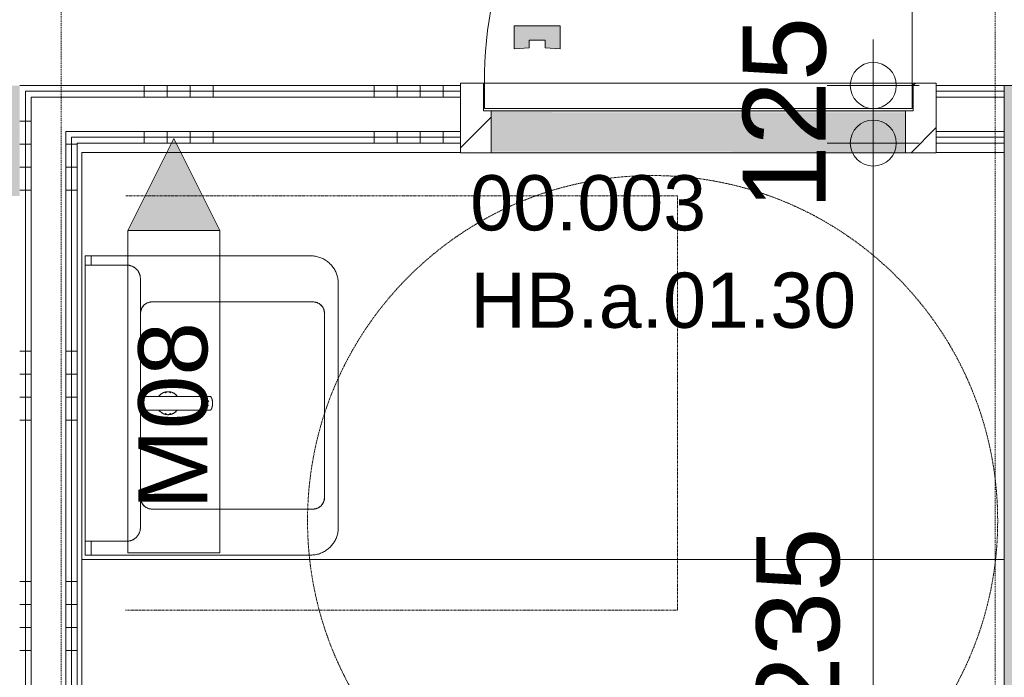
# Model space of a CAD drawing. Header units: millimetres. Extents: x 522 to 75900, y -25803 to 58941.
# Tile 10 of 134: x 12385 to 14525, y 24359 to 25788. Entities that reach past the tile are written whole.
import ezdxf

# ---------------------------------------------------------------- set-up
doc = ezdxf.new("R2010")
doc.units = ezdxf.units.MM
for name, pattern in [('Dash', [6.35, 3.175, -3.175]), ('Dot', [4.7625, 0, -4.7625]), ('Overhead', [3.96875, 2.38125, -1.5875]), ('Streep 1_1', [2, 1, -1])]:
    doc.linetypes.add(name, pattern=pattern)
for name, color, linetype, lineweight in [('00_Algemeen', 7, 'Dot', 9), ('00_Algemeen-100', 7, 'Continuous', 9), ('22_Metselwerk', 7, 'Continuous', 9), ('30_Kozijnen-ramen-deuren', 7, 'Continuous', 9), ('32_Trappen en balustraden', 7, 'Continuous', 9), ('42_Dekvloeren en vloersystemen', 7, 'Continuous', 9), ('42_Dekvloeren en vloersystemen_HATCH', 7, 'Continuous', 9)]:
    doc.layers.add(name, color=color, linetype=linetype, lineweight=lineweight)
doc.layers.add('51_Binnenriolering', color=7, linetype='Continuous', lineweight=18, true_color=0x7f7f7f)
doc.styles.add('Arial', font='arial.ttf', dxfattribs={"height": 180})
doc.styles.add('Arial_3', font='arial.ttf', dxfattribs={"height": 150})
doc.styles.add('Arial_4', font='arial.ttf', dxfattribs={"height": 120})
doc.dimstyles.new('1_8mm_continuous_mm_zwart', dxfattribs={"dimscale": 304.8, "dimtxt": 183.646692, "dimasz": 0.328084, "dimexe": 0.328084, "dimexo": 0.0625, "dimgap": 0.164042, "dimtad": 1, "dimdec": 0, "dimzin": 0, "dimdsep": 46, "dimtxsty": 'Arial', "dimblk1": 'DOTBLANK', "dimblk2": 'DOTBLANK', "dimsah": 1, "dimcen": 0.09, "dimdle": 0.328084, "dimazin": 0, "dimtfac": 1, "dimtdec": 4, "dimtix": 1, "dimtmove": 0, "dimatfit": 3, "dimfxl": 0.328084, "dimfxlon": 1, "dimtvp": 1, "dimtolj": 1, "dimtzin": 0, "dimarcsym": 2})
doc.dimstyles.new('1_8mm_continuous_mm_zwart_1', dxfattribs={"dimscale": 304.8, "dimtxt": 183.646692, "dimasz": 0.328084, "dimexe": 0.328084, "dimexo": 0.0625, "dimgap": 0.164042, "dimtad": 1, "dimdec": 0, "dimzin": 0, "dimdsep": 46, "dimtxsty": 'Arial', "dimblk1": 'DOTBLANK', "dimblk2": 'DOTBLANK', "dimsah": 1, "dimcen": 0.09, "dimdle": 0.328084, "dimazin": 0, "dimtfac": 1, "dimtdec": 4, "dimtix": 1, "dimtmove": 2, "dimatfit": 3, "dimfxl": 0.328084, "dimfxlon": 1, "dimtvp": 1, "dimtolj": 1, "dimtzin": 0, "dimarcsym": 2})
pattern_1 = [(90, (13655, 25519.83), (-500, -5e-12), []), (90, (13705, 25519.83), (-500, -5e-12), []), (90, (13755, 25519.83), (-500, -5e-12), []), (90, (13805, 25519.83), (-500, -5e-12), [])]
pattern_2 = [(180, (12510, 24417.33), (8e-13, -500), []), (180, (12510, 24467.33), (8e-13, -500), []), (180, (12510, 24517.33), (8e-13, -500), []), (180, (12510, 24567.33), (8e-13, -500), [])]

# ---------------------------------------------------------------- blocks, each defined once
blk = doc.blocks.new('FRA_R12_AWT_CON_Betonwerk_R20_rvt-1-100 - Plattegrond - Begane grond')
at = {"layer": '22_Metselwerk', "true_color": 0xc0c0c0}
blk.add_hatch(color=9, dxfattribs=at).paths.add_polyline_path([(14585.4, 22444.8), (14775, 22444.8), (14775, 25645), (14525, 25645), (14525, 22444.8)], flags=0)
at = {"layer": '42_Dekvloeren en vloersystemen_HATCH', "lineweight": 5, "true_color": 0xf5f5f5}
h = blk.add_hatch(color=7, dxfattribs=at)
h.paths.add_polyline_path([(10125, 20675), (10155, 20675), (10155, 20925), (10125, 20924.8), (10125, 20800)], flags=0)
h.paths.add_polyline_path([(18647.1, 22694.8), (18837.5, 22694.8), (18837.5, 23784.8), (18275, 23784.8), (18275, 22694.8)], flags=0)
h.paths.add_polyline_path([(19053.3, 22694.8), (19055, 22694.8), (19055, 23784.8), (18982.5, 23784.8), (18982.5, 22694.8)], flags=0)
h.paths.add_polyline_path([(10145, 25404.8), (10145, 25634.8), (12365, 25634.8), (12365, 25404.8), (12385, 25404.8), (12385, 25644.8), (10125, 25644.8), (10125, 25404.8)], flags=0)
h.paths.add_polyline_path([(9875, 27810), (9875, 27850), (9855, 27850), (9855, 27810)], flags=0)
h.paths.add_polyline_path([(10915, 27815), (10925, 27815), (10925, 28035), (10928, 28035), (10928, 28065), (10915, 28065)], flags=0)
h.paths.add_polyline_path([(17881, 27815), (17891, 27815), (17891, 28065), (17878, 28065), (17878, 28035), (17881, 28035), (17881, 28009.5)], flags=0)
h.paths.add_polyline_path([(16841, 27815), (16841, 28035), (16844, 28035), (16844, 28065), (16831, 28065), (16831, 27815)], flags=0)
h.paths.add_polyline_path([(11965, 27815), (11975, 27815), (11975, 28065), (11962, 28065), (11962, 28035), (11965, 28035)], flags=0)
h.paths.add_polyline_path([(10125, 27815), (10155, 27815), (10155, 28065), (10125, 28065)], flags=0)
h.paths.add_polyline_path([(11912, 28035), (11912, 28065), (11910, 28065), (11910, 28035)], flags=0)
h.paths.add_polyline_path([(17828, 28035), (17828, 28065), (17826, 28065), (17826, 28035)], flags=0)
h.paths.add_polyline_path([(16894, 28035), (16896, 28035), (16896, 28065), (16894, 28065)], flags=0)
h.paths.add_polyline_path([(10980, 28035), (10980, 28065), (10978, 28065), (10978, 28035)], flags=0)
h.paths.add_polyline_path([(19138, 28065), (19145, 28065), (19145, 28433), (19138, 28433), (19138, 28500), (19217, 28500), (19217, 28483), (19257.5, 28483), (19257.5, 28485), (19222, 28485), (19222, 29415), (19257.5, 29415), (19257.5, 29417), (19217, 29417), (19217, 29400), (19138, 29400), (19138, 29467), (19145, 29467), (19145, 29775), (18275, 29775), (18275, 28065), (18813.3, 28065)], flags=0)
at = {"layer": '22_Metselwerk', "lineweight": 13}
for p, q in [((14775, 25645), (14525, 25645)), ((14525, 25645), (14525, 22444.8))]:
    blk.add_line(p, q, dxfattribs=at)
blk = doc.blocks.new('NLRS_74_PF_UN_Opstelling Wastafels - W2-5561136-100 - Plattegrond - Begane grond')
at = {"layer": '00_Algemeen', "color": 8, "linetype": 'Continuous', "lineweight": 18, "true_color": 0x7f7f7f}
for p, q in [((-15.2, -119.3), (-15.2, -269.7)), ((14.8, -269.7), (14.8, -119.3)), ((-15.2, -269.7), (-15.2, -270.8)), ((14.8, -270.8), (14.8, -269.7))]:
    blk.add_line(p, q, dxfattribs=at)
at = {"layer": '00_Algemeen', "color": 8, "linetype": 'Continuous', "lineweight": 18, "true_color": 0x7f7f7f, "flags": 128}
blk.add_lwpolyline([(14.8, -270.8), (14.7, -271.1), (14.7, -271.4), (14.6, -271.7), (14.5, -271.9), (14.3, -272.2), (14.2, -272.5), (14, -272.7), (13.8, -273), (13.5, -273.2), (13.3, -273.4), (13, -273.6), (12.7, -273.8), (12.4, -274), (12.1, -274.2), (11.8, -274.4), (11.4, -274.5), (11, -274.7), (10.7, -274.8), (10.2, -275), (9.8, -275.1), (9.4, -275.3), (9, -275.4), (8.5, -275.5), (8, -275.6), (7.5, -275.8), (7, -275.9), (6.5, -276), (6, -276), (5.5, -276.1), (5, -276.2), (4.4, -276.3), (3.9, -276.3), (3.3, -276.4), (2.8, -276.4), (2.2, -276.5), (1.6, -276.5), (1.1, -276.5), (0.5, -276.5), (-0.1, -276.5), (-0.7, -276.5), (-1.2, -276.5), (-1.8, -276.5), (-2.4, -276.5), (-2.9, -276.5), (-3.5, -276.4), (-4.1, -276.4), (-4.6, -276.3), (-5.1, -276.2), (-5.7, -276.2), (-6.2, -276.1), (-6.7, -276), (-7.2, -275.9), (-7.7, -275.8), (-8.2, -275.7), (-8.7, -275.6), (-9.2, -275.5), (-9.6, -275.3), (-10.1, -275.2), (-10.5, -275.1), (-10.9, -274.9), (-11.3, -274.8), (-11.7, -274.6), (-12, -274.4), (-12.4, -274.3), (-12.7, -274.1), (-13, -273.9), (-13.3, -273.7), (-13.6, -273.5), (-13.9, -273.3), (-14.1, -273.1), (-14.3, -272.8), (-14.5, -272.6), (-14.7, -272.4), (-14.9, -272.1), (-15, -271.8), (-15.1, -271.5), (-15.2, -271.2), (-15.2, -270.9), (-15.2, -270.8)], dxfattribs=at)
at = {"layer": '51_Binnenriolering'}
blk.add_ellipse((-0.2, -259.6), major_axis=(9.9, 0), ratio=0.939693, start_param=5.075911, end_param=5.487248, dxfattribs=at)
blk.add_open_spline([(-6.5, -266.3), (-6.3, -266.5), (-6, -266.7), (-5.6, -267.1), (-5.2, -267.3), (-5, -267.5), (-4.9, -267.5)], degree=3, knots=[0.5714286, 0.5714286, 0.5714286, 0.5714286, 0.6071429, 0.6428571, 0.6785714, 0.6937462, 0.6937462, 0.6937462, 0.6937462], dxfattribs=at)
blk.add_open_spline([(6.2, -266.2), (5.6, -266.7), (5, -267.2), (4.3, -267.6)], degree=3, dxfattribs=at)
blk = doc.blocks.new('NLRS_74_PF_UN_wastafel_300 Comfort_Geberit - wastafel_650x550mm_300 Comfort-5560558-100 - Plattegrond - Begane grond')
at = {"layer": '51_Binnenriolering'}
for p, q in [((-330, 0), (-330, -13)), ((-327.6, 0), (-330, 0)), ((-324.6, 0), (-327.6, 0)), ((-323.6, 0), (-324.6, 0)), ((-322.3, 0), (-323.6, 0)), ((-317.6, 0), (-322.3, 0)), ((-299.7, 0), (-317.6, 0)), ((310.7, 0), (308.1, 0)), ((313.1, 0), (310.7, 0)), ((315.1, 0), (313.1, 0)), ((317.6, 0), (315.1, 0)), ((320, 0), (317.6, 0)), ((-330, -13), (-330, -490)), ((-327.6, -13), (-330, -13)), ((-324.6, -13), (-327.6, -13)), ((-323.6, -13), (-324.6, -13)), ((-322.3, -13), (-323.6, -13)), ((-317.6, -13), (-322.3, -13)), ((-299.5, -13), (-317.6, -13)), ((308.1, 0), (299.7, 0)), ((308.1, -13), (299.7, -13)), ((310.7, -13), (308.1, -13)), ((313.1, -13), (310.7, -13)), ((315.1, -13), (313.1, -13)), ((317.6, -13), (315.1, -13)), ((320, -13), (317.6, -13)), ((320, -13), (320, 0)), ((320, -490), (320, -13)), ((-221.5, -125.1), (-221.5, -126.4)), ((211.5, -126.4), (211.5, -125.1)), ((-230, -495), (-230, -145)), ((220, -145), (220, -495)), ((195, -520), (-205, -520)), ((-270, -550), (260, -550))]:
    blk.add_line(p, q, dxfattribs=at)
at = {"layer": '51_Binnenriolering', "flags": 128}
for points in [[(-230, -145), (-230, -144), (-229.9, -143), (-229.8, -142), (-229.7, -141), (-229.5, -140), (-229.3, -139.1), (-229, -138.1), (-228.7, -137.1), (-228.4, -136.2), (-228, -135.3), (-227.6, -134.4), (-227.2, -133.5), (-226.7, -132.6), (-226.2, -131.7), (-225.6, -130.9), (-225.1, -130.1), (-224.4, -129.3), (-223.8, -128.5), (-223.1, -127.8), (-222.4, -127.1), (-221.7, -126.4), (-220.9, -125.7), (-220.1, -125.1), (-219.3, -124.5), (-218.5, -124), (-217.7, -123.4), (-216.8, -123), (-215.9, -122.5), (-215, -122.1), (-214.1, -121.7), (-213.1, -121.4), (-212.2, -121), (-211.2, -120.8), (-210.2, -120.6), (-209.2, -120.4), (-208.3, -120.2), (-207.3, -120.1), (-206.3, -120), (-205.3, -120), (-205, -120)], [(195, -120), (196, -120), (197, -120.1), (198, -120.2), (199, -120.3), (200, -120.5), (200.9, -120.7), (201.9, -121), (202.9, -121.3), (203.8, -121.6), (204.7, -122), (205.6, -122.4), (206.5, -122.8), (207.4, -123.3), (208.3, -123.8), (209.1, -124.4), (209.9, -124.9), (210.7, -125.6), (211.5, -126.2), (212.2, -126.9), (212.9, -127.6), (213.6, -128.3), (214.3, -129.1), (214.9, -129.9), (215.5, -130.7), (216, -131.5), (216.6, -132.3), (217, -133.2), (217.5, -134.1), (217.9, -135), (218.3, -135.9), (218.6, -136.9), (219, -137.8), (219.2, -138.8), (219.4, -139.8), (219.6, -140.8), (219.8, -141.7), (219.9, -142.7), (220, -143.7), (220, -144.7), (220, -145)], [(-15.5, -160.4), (-16.3, -161), (-17, -161.7), (-17.7, -162.4), (-18.4, -163.1), (-19.1, -163.9), (-19.7, -164.6), (-20.3, -165.4), (-20.9, -166.3), (-21.4, -167.1), (-21.9, -168), (-22.4, -168.9), (-22.8, -169.8), (-23.2, -170.7), (-23.6, -171.6), (-23.9, -172.6), (-24.1, -173.5), (-24.4, -174.5), (-24.6, -175.5), (-24.7, -176.5), (-24.9, -177.5), (-25, -178.5), (-25, -179.5), (-25, -180)], [(25, -180), (25, -179), (24.9, -178), (24.8, -177), (24.7, -176), (24.5, -175), (24.3, -174.1), (24, -173.1), (23.7, -172.1), (23.4, -171.2), (23, -170.3), (22.6, -169.4), (22.2, -168.5), (21.7, -167.6), (21.2, -166.7), (20.6, -165.9), (20.1, -165.1), (19.4, -164.3), (18.8, -163.5), (18.1, -162.8), (17.4, -162.1), (16.7, -161.4), (15.9, -160.7), (15.1, -160.1), (14.3, -159.5)], [(-25, -180), (-25, -181), (-24.9, -182), (-24.8, -183), (-24.7, -184), (-24.5, -185), (-24.3, -185.9), (-24, -186.9), (-23.7, -187.9), (-23.4, -188.8), (-23, -189.7), (-22.6, -190.6), (-22.2, -191.5), (-21.7, -192.4), (-21.2, -193.3), (-20.6, -194.1), (-20.1, -194.9), (-19.4, -195.7), (-18.8, -196.5), (-18.1, -197.2), (-17.4, -197.9), (-16.7, -198.6), (-15.9, -199.3), (-15.1, -199.9)], [(14.7, -200.2), (15.5, -199.6), (16.3, -199), (17, -198.3), (17.7, -197.6), (18.4, -196.9), (19.1, -196.1), (19.7, -195.4), (20.3, -194.6), (20.9, -193.7), (21.4, -192.9), (21.9, -192), (22.4, -191.1), (22.8, -190.2), (23.2, -189.3), (23.6, -188.4), (23.9, -187.4), (24.1, -186.5), (24.4, -185.5), (24.6, -184.5), (24.7, -183.5), (24.9, -182.5), (25, -181.5), (25, -180.5), (25, -180)], [(-330, -490), (-330, -492.4), (-329.8, -494.8), (-329.6, -497.2), (-329.2, -499.6), (-328.8, -501.9), (-328.3, -504.3), (-327.7, -506.6), (-327, -508.9), (-326.2, -511.1), (-325.3, -513.4), (-324.3, -515.6), (-323.2, -517.7), (-322.1, -519.8), (-320.8, -521.9), (-319.5, -523.9), (-318.1, -525.8), (-316.7, -527.7), (-315.1, -529.6), (-313.5, -531.3), (-311.8, -533), (-310, -534.7), (-308.2, -536.2), (-306.3, -537.7), (-304.4, -539.2), (-302.4, -540.5), (-300.4, -541.7), (-298.3, -542.9), (-296.1, -544), (-294, -545), (-291.7, -545.9), (-289.5, -546.7), (-287.2, -547.5), (-284.9, -548.1), (-282.6, -548.7), (-280.2, -549.1), (-277.8, -549.5), (-275.4, -549.8), (-273, -549.9), (-270.6, -550), (-270, -550)], [(260, -550), (262.4, -550), (264.8, -549.8), (267.2, -549.6), (269.6, -549.2), (271.9, -548.8), (274.3, -548.3), (276.6, -547.7), (278.9, -547), (281.1, -546.2), (283.4, -545.3), (285.6, -544.3), (287.7, -543.2), (289.8, -542.1), (291.9, -540.8), (293.9, -539.5), (295.8, -538.1), (297.7, -536.7), (299.6, -535.1), (301.3, -533.5), (303, -531.8), (304.7, -530), (306.2, -528.2), (307.7, -526.3), (309.2, -524.4), (310.5, -522.4), (311.7, -520.4), (312.9, -518.3), (314, -516.1), (315, -514), (315.9, -511.7), (316.7, -509.5), (317.5, -507.2), (318.1, -504.9), (318.7, -502.6), (319.1, -500.2), (319.5, -497.8), (319.8, -495.4), (319.9, -493), (320, -490.6), (320, -490)], [(-205, -520), (-206, -520), (-207, -519.9), (-208, -519.8), (-209, -519.7), (-210, -519.5), (-210.9, -519.3), (-211.9, -519), (-212.9, -518.7), (-213.8, -518.4), (-214.7, -518), (-215.6, -517.6), (-216.5, -517.2), (-217.4, -516.7), (-218.3, -516.2), (-219.1, -515.6), (-219.9, -515.1), (-220.7, -514.4), (-221.5, -513.8), (-222.2, -513.1), (-222.9, -512.4), (-223.6, -511.7), (-224.3, -510.9), (-224.9, -510.1), (-225.5, -509.3), (-226, -508.5), (-226.6, -507.7), (-227, -506.8), (-227.5, -505.9), (-227.9, -505), (-228.3, -504.1), (-228.6, -503.1), (-229, -502.2), (-229.2, -501.2), (-229.4, -500.2), (-229.6, -499.2), (-229.8, -498.3), (-229.9, -497.3), (-230, -496.3), (-230, -495.3), (-230, -495)], [(220, -495), (220, -496), (219.9, -497), (219.8, -498), (219.7, -499), (219.5, -500), (219.3, -500.9), (219, -501.9), (218.7, -502.9), (218.4, -503.8), (218, -504.7), (217.6, -505.6), (217.2, -506.5), (216.7, -507.4), (216.2, -508.3), (215.6, -509.1), (215.1, -509.9), (214.4, -510.7), (213.8, -511.5), (213.1, -512.2), (212.4, -512.9), (211.7, -513.6), (210.9, -514.3), (210.1, -514.9), (209.3, -515.5), (208.5, -516), (207.7, -516.6), (206.8, -517), (205.9, -517.5), (205, -517.9), (204.1, -518.3), (203.1, -518.6), (202.2, -519), (201.2, -519.2), (200.2, -519.4), (199.2, -519.6), (198.3, -519.8), (197.3, -519.9), (196.3, -520), (195.3, -520), (195, -520)]]:
    blk.add_lwpolyline(points, dxfattribs=at)
at = {"layer": '51_Binnenriolering'}
for centre, radius, start, end in [((-205, -145), 25, 90, 180), ((195, -145), 25, 360, 90), ((0, -180), 25, 153.5849, 157.689), ((0, -180), 25, 131.9951, 147.8354), ((0, -180), 25, 36, 41.5187), ((0, -180), 25, 22.311, 26.4151), ((0, -180), 25, 162.2761, 180), ((0, -180), 25, 180, 197.7239), ((0, -180), 23.5, 165, 172.2566), ((0, -180), 23.5, 187.7434, 195), ((0, -180), 25, 202.311, 206.4151), ((0, -180), 25, 333.5849, 337.689), ((0, -180), 23.5, 7.7463, 15), ((0, -180), 23.5, 345, 352.2537), ((0, -180), 25, 0, 17.7239), ((0, -180), 25, 342.2761, 0), ((0, -180), 25, 212.1328, 221.5187), ((0, -180), 25, 311.9951, 324), ((-205, -495), 25, 180, 270), ((195, -495), 25, 270, 360)]:
    blk.add_arc(centre, radius, start, end, dxfattribs=at)
for points in [[(-22.7, -173.7), (-22.8, -174.4), (-23, -175.1), (-23.1, -175.8)], [(-23.1, -184.1), (-23, -184.9), (-22.8, -185.6), (-22.7, -186.3)], [(23.1, -175.8), (23, -175.1), (22.8, -174.4), (22.7, -173.7)], [(22.7, -186.3), (22.8, -185.6), (23, -184.9), (23.1, -184.2)]]:
    blk.add_open_spline(points, degree=3, dxfattribs=at)
blk = doc.blocks.new('NLRS_74_PF_UN_planchet_300 Basic_Geberit - planchet_600x120x60mm_300 Basic-5560692-100 - Plattegrond - Begane grond')
at = {"layer": '51_Binnenriolering'}
for p, q in [((-300, 0), (-300, 0)), ((-299.9, 0), (-299.3, 0)), ((-299.3, 0), (-292.8, 0)), ((-292.8, 0), (-284.1, 0)), ((-284.1, 0), (284.1, 0)), ((284.1, 0), (292.8, 0)), ((292.8, 0), (299.3, 0)), ((299.3, 0), (299.9, 0)), ((300, 0), (300, 0)), ((-300, 0), (-300, -35)), ((300, -35), (300, 0)), ((-300, -35), (-300, -90)), ((300, -90), (300, -35)), ((-270, -120), (270, -120))]:
    blk.add_line(p, q, dxfattribs=at)
at = {"layer": '51_Binnenriolering', "flags": 128}
for points in [[(-300, -90), (-299.9, -91.2), (-299.9, -92.4), (-299.7, -93.6), (-299.6, -94.8), (-299.4, -96), (-299.1, -97.1), (-298.8, -98.3), (-298.4, -99.4), (-298, -100.6), (-297.6, -101.7), (-297.1, -102.8), (-296.6, -103.8), (-296, -104.9), (-295.4, -105.9), (-294.7, -106.9), (-294, -107.9), (-293.3, -108.8), (-292.5, -109.8), (-291.7, -110.6), (-290.9, -111.5), (-290, -112.3), (-289.1, -113.1), (-288.1, -113.8), (-287.2, -114.5), (-286.2, -115.2), (-285.2, -115.8), (-284.1, -116.4), (-283.1, -117), (-282, -117.5), (-280.9, -117.9), (-279.7, -118.3), (-278.6, -118.7), (-277.4, -119), (-276.3, -119.3), (-275.1, -119.5), (-273.9, -119.7), (-272.7, -119.8), (-271.5, -119.9), (-270.3, -120), (-270, -120)], [(270, -120), (271.2, -119.9), (272.4, -119.9), (273.6, -119.7), (274.8, -119.6), (276, -119.4), (277.1, -119.1), (278.3, -118.8), (279.4, -118.4), (280.6, -118), (281.7, -117.6), (282.8, -117.1), (283.8, -116.6), (284.9, -116), (285.9, -115.4), (286.9, -114.7), (287.9, -114), (288.8, -113.3), (289.8, -112.5), (290.6, -111.7), (291.5, -110.9), (292.3, -110), (293.1, -109.1), (293.8, -108.1), (294.5, -107.2), (295.2, -106.2), (295.8, -105.2), (296.4, -104.1), (297, -103.1), (297.5, -102), (297.9, -100.9), (298.3, -99.7), (298.7, -98.6), (299, -97.4), (299.3, -96.3), (299.5, -95.1), (299.7, -93.9), (299.8, -92.7), (299.9, -91.5), (300, -90.3), (300, -90)]]:
    blk.add_lwpolyline(points, dxfattribs=at)
blk = doc.blocks.new('FRA-ULC-R12-W-UO_installatie_R20_rvt-1-100 - Plattegrond - Begane grond')
at = {"color": 8, "lineweight": 18, "true_color": 0x7f7f7f, "rotation": 89.99999999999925}
for name in ['NLRS_74_PF_UN_wastafel_300 Comfort_Geberit - wastafel_650x550mm_300 Comfort-5560558-100 - Plattegrond - Begane grond', 'NLRS_74_PF_UN_planchet_300 Basic_Geberit - planchet_600x120x60mm_300 Basic-5560692-100 - Plattegrond - Begane grond', 'NLRS_74_PF_UN_Opstelling Wastafels - W2-5561136-100 - Plattegrond - Begane grond']:
    blk.add_blockref(name, (12527.5, 24954.7), dxfattribs=at)
blk = doc.blocks.new('32_HB_a - 01_30_1034x2400_125mm toilet and shower-9729503-100 - Plattegrond - Begane grond')
at = {"layer": '00_Algemeen', "linetype": 'Continuous', "true_color": 0xc0c0c0}
h = blk.add_hatch(dxfattribs=at)
h.set_pattern_fill('FP_70', color=9, style=0, pattern_type=2)
h.set_pattern_definition([(45, (-13860.13, -25593.83), (-70.71068, 70.71068), [])])
h.paths.add_polyline_path([(516.8, -95), (516.8, 56), (466.8, 56), (466.8, -4), (449.8, -4), (449.8, -95)], flags=0)
h.paths.add_polyline_path([(-450.2, -95), (-450.2, -4), (-467.2, -4), (-467.2, 56), (-517.2, 56), (-517.2, -95), (-493.2, -95)], flags=0)
at = {"layer": '30_Kozijnen-ramen-deuren'}
blk.add_hatch(color=256, dxfattribs=at).paths.add_polyline_path([(-400.2, 131), (-367.9, 133), (-367.9, 149.2), (-332.9, 149.2), (-332.9, 133), (-300.2, 131), (-300.2, 181), (-400.2, 181)], flags=0)
at = {"layer": '00_Algemeen', "linetype": 'Continuous'}
for p, q in [((-300.2, 181), (-400.2, 181)), ((-400.2, 181), (-400.2, 131)), ((-300.2, 131), (-300.2, 181)), ((-400.2, 131), (-367.9, 133)), ((-367.9, 133), (-367.9, 149.2)), ((-367.9, 149.2), (-332.9, 149.2)), ((-332.9, 149.2), (-332.9, 133)), ((-332.9, 133), (-300.2, 131))]:
    blk.add_line(p, q, dxfattribs=at)
at = {"layer": '30_Kozijnen-ramen-deuren'}
for p, q in [((-517.2, 56), (-517.2, -95)), ((-467.2, 56), (-517.2, 56)), ((-467.2, -4), (-467.2, 56)), ((516.8, 56), (466.8, 56)), ((466.8, 56), (466.8, -4)), ((516.8, -95), (516.8, 56)), ((-450.2, -4), (-467.2, -4)), ((-450.2, -95), (-450.2, -4)), ((466.8, -4), (449.8, -4)), ((449.8, -4), (449.8, -95)), ((-517.2, -95), (-450.2, -95)), ((449.8, -95), (516.8, -95))]:
    blk.add_line(p, q, dxfattribs=at)
blk = doc.blocks.new('32_DO_deurblad_HT_vlak - standaard-8605714-100 - Plattegrond - Begane grond')
at = {"layer": '30_Kozijnen-ramen-deuren', "lineweight": 18}
for p, q in [((-399.3, 0), (-399.3, 55)), ((-399.3, 55), (530.7, 55)), ((530.7, 55), (530.7, 0)), ((530.7, 0), (-399.3, 0))]:
    blk.add_line(p, q, dxfattribs=at)
at = {"layer": '30_Kozijnen-ramen-deuren', "linetype": 'Dash'}
blk.add_line((501.9, 55), (517.9, 55), dxfattribs=at)
at = {"layer": '30_Kozijnen-ramen-deuren'}
for p, q in [((-399.3, -930), (-399.3, 0)), ((501.9, 0), (517.9, 0))]:
    blk.add_line(p, q, dxfattribs=at)
blk.add_arc((-399.3, 0), 930, 270, 0, dxfattribs=at)
blk = doc.blocks.new('32_GM_dorpel_vlak_recht - Type 1-8089782-100 - Plattegrond - Begane grond')
at = {"layer": '30_Kozijnen-ramen-deuren', "true_color": 0xc0c0c0}
for points in [[(-450, -20), (450, -19.2), (450, -17), (-450, -17.9), (-450, -19.2)], [(450, -105), (450, -20), (-450, -20), (-450, -105), (253.7, -105)], [(253.7, -108), (450, -107.1), (450, -105), (-450, -105.8), (-450, -108), (-152.4, -108)]]:
    blk.add_hatch(color=9, dxfattribs=at).paths.add_polyline_path(points, flags=0)
at = {"layer": '30_Kozijnen-ramen-deuren'}
for p, q in [((450, -17), (-450, -17)), ((-450, -108), (450, -108))]:
    blk.add_line(p, q, dxfattribs=at)
blk = doc.blocks.new('DIMBLOCK19-100 - Plattegrond - Begane grond')
at = {"layer": '00_Algemeen-100', "transparency": 16777216}
for p, q in [((14140.2, 25519.8), (14340.2, 25519.8)), ((14240.2, 25519.8), (14140.2, 25519.8)), ((14240.2, 23284.8), (14240.2, 25519.8)), ((14140.2, 23284.8), (14340.2, 23284.8)), ((14240.2, 23284.8), (14140.2, 23284.8))]:
    blk.add_line(p, q, dxfattribs=at)
for centre in [(14240.2, 25519.8), (14240.2, 23284.8)]:
    blk.add_circle(centre, 50, dxfattribs=at)
at = {"layer": '00_Algemeen-100', "color": 0, "transparency": 16777216, "insert": (13986.2, 24125.4), "char_height": 180, "width": 664.518, "attachment_point": 1, "rotation": 90, "line_spacing_factor": 0.941778, "style": 'Arial'}
blk.add_mtext('2235', dxfattribs=at)
blk = doc.blocks.new('_DotBlank')
at = {"color": 0, "linetype": 'ByBlock', "lineweight": -2}
blk.add_line((-0.5, 0), (-1, 0), dxfattribs=at)
blk.add_circle((0, 0), 0.5, dxfattribs=at)
blk = doc.blocks.new('DIMBLOCK20-100 - Plattegrond - Begane grond')
at = {"layer": '00_Algemeen-100', "transparency": 16777216}
for p, q in [((14240.2, 25519.8), (14240.2, 25744.8)), ((14140.2, 25644.8), (14340.2, 25644.8)), ((14240.2, 25644.8), (14140.2, 25644.8)), ((14140.2, 25519.8), (14340.2, 25519.8)), ((14240.2, 25519.8), (14140.2, 25519.8))]:
    blk.add_line(p, q, dxfattribs=at)
for centre in [(14240.2, 25644.8), (14240.2, 25519.8)]:
    blk.add_circle(centre, 50, dxfattribs=at)
at = {"layer": '00_Algemeen-100', "color": 0, "transparency": 16777216, "insert": (13956.5, 25374.7), "char_height": 180, "width": 498.389, "attachment_point": 1, "rotation": 90, "line_spacing_factor": 0.941778, "style": 'Arial'}
blk.add_mtext('125', dxfattribs=at)
blk = doc.blocks.new('00_TAG-WA_wall tag_BAR - Type Mark_7x2_rotate-7455555-100 - Plattegrond - Begane grond')
at = {"layer": '00_Algemeen', "linetype": 'Continuous'}
blk.add_hatch(color=256, dxfattribs=at).paths.add_polyline_path([(0, 9), (1, 7), (-1, 7)], flags=0)
for p, q in [((0, 9), (-1, 7)), ((1, 7), (0, 9)), ((-1, 7), (1, 7)), ((-1, 7), (-1, 0)), ((1, 7), (-1, 7)), ((1, 0), (1, 7)), ((-1, 0), (1, 0))]:
    blk.add_line(p, q, dxfattribs=at)

msp = doc.modelspace()

# ---------------------------------------------------------------- hatches: boundary and pattern name
at = {"layer": '22_Metselwerk', "true_color": 0x808080}
h = msp.add_hatch(dxfattribs=at)
h.set_pattern_fill('FP_12', color=8, angle=-90, style=0, pattern_type=2)
h.set_pattern_definition(pattern_1)
h.paths.add_polyline_path([(14525, 25632.3), (14525, 25644.8), (14377, 25644.8), (14377, 25632.3), (14382.4, 25632.3)], flags=0)
h.paths.add_polyline_path([(12397.5, 25632.3), (13343, 25632.3), (13343, 25644.8), (12385, 25644.8), (12385, 25632.3)], flags=0)
h = msp.add_hatch(dxfattribs=at)
h.set_pattern_fill('FP_212', color=8, angle=270, style=0, pattern_type=2)
h.set_pattern_definition(pattern_2)
h.paths.add_polyline_path([(12385, 22914.8), (12397.5, 22914.8), (12397.5, 25632.3), (12385, 25632.3), (12385, 23689)], flags=0)
h = msp.add_hatch(dxfattribs=at)
h.set_pattern_fill('FP_12', color=8, angle=-90, style=0, pattern_type=2)
h.set_pattern_definition(pattern_1)
h.paths.add_polyline_path([(12397.5, 25619.8), (13343, 25619.8), (13343, 25632.3), (12397.5, 25632.3)], flags=0)
h.paths.add_polyline_path([(14382.4, 25619.8), (14525, 25619.8), (14525, 25632.3), (14377, 25632.3), (14377, 25619.8)], flags=0)
h = msp.add_hatch(dxfattribs=at)
h.set_pattern_fill('FP_212', color=8, angle=270, style=0, pattern_type=2)
h.set_pattern_definition(pattern_2)
h.paths.add_polyline_path([(12397.5, 22914.8), (12410, 22914.8), (12410, 25619.8), (12397.5, 25619.8), (12397.5, 23689)], flags=0)
h = msp.add_hatch(dxfattribs=at)
h.set_pattern_fill('FP_12', color=8, angle=-90, style=0, pattern_type=2)
h.set_pattern_definition(pattern_1)
h.paths.add_polyline_path([(13343, 25532.3), (13343, 25544.8), (12485, 25544.8), (12485, 25532.3), (12960.8, 25532.3)], flags=0)
h.paths.add_polyline_path([(14382.4, 25532.3), (14525, 25532.3), (14525, 25544.8), (14377, 25544.8), (14377, 25532.3)], flags=0)
h = msp.add_hatch(dxfattribs=at)
h.set_pattern_fill('FP_212', color=8, angle=270, style=0, pattern_type=2)
h.set_pattern_definition(pattern_2)
h.paths.add_polyline_path([(12497.5, 22914.8), (12497.5, 23184.8), (12485, 23184.8), (12485, 22914.8)], flags=0)
h.paths.add_polyline_path([(12497.5, 23259.8), (12497.5, 25532.3), (12485, 25532.3), (12485, 23259.8)], flags=0)
h = msp.add_hatch(dxfattribs=at)
h.set_pattern_fill('FP_12', color=8, angle=-90, style=0, pattern_type=2)
h.set_pattern_definition(pattern_1)
h.paths.add_polyline_path([(14382.4, 25519.8), (14525, 25519.8), (14525, 25532.3), (14377, 25532.3), (14377, 25519.8)], flags=0)
h.paths.add_polyline_path([(12510, 25519.8), (13343, 25519.8), (13343, 25532.3), (12497.5, 25532.3), (12497.5, 25519.8)], flags=0)
h = msp.add_hatch(dxfattribs=at)
h.set_pattern_fill('FP_212', color=8, angle=270, style=0, pattern_type=2)
h.set_pattern_definition(pattern_2)
h.paths.add_polyline_path([(12510, 22914.8), (12510, 23184.8), (12497.5, 23184.8), (12497.5, 22914.8)], flags=0)
h.paths.add_polyline_path([(12497.5, 23272.3), (12510, 23272.3), (12510, 25519.8), (12497.5, 25519.8), (12497.5, 23689)], flags=0)

# ---------------------------------------------------------------- linework, layer by layer
at = {"layer": '00_Algemeen', "linetype": 'Streep 1_1'}
for p, q in [((13815, 25404.8), (12615, 25404.8)), ((13815, 24504.8), (13815, 25404.8)), ((12615, 24504.8), (13815, 24504.8))]:
    msp.add_line(p, q, dxfattribs=at)
msp.add_circle((13760.6, 24699.2), 750, dxfattribs=at)
at = {"layer": '22_Metselwerk'}
for p, q in [((13343, 25644.8), (12385, 25644.8)), ((13343, 25519.8), (13343, 25644.8)), ((14525, 25644.8), (14377, 25644.8)), ((14377, 25644.8), (14377, 25519.8)), ((14525, 25519.8), (14525, 25644.8)), ((13343, 25632.3), (12397.5, 25632.3)), ((12397.5, 22914.8), (12397.5, 25632.3)), ((13343, 25619.8), (12410, 25619.8)), ((12410, 22914.8), (12410, 25619.8)), ((14525, 25632.3), (14377, 25632.3)), ((14525, 25619.8), (14377, 25619.8)), ((13343, 25544.8), (12485, 25544.8)), ((12485, 23259.8), (12485, 25544.8)), ((13343, 25532.3), (12497.5, 25532.3)), ((12497.5, 23272.3), (12497.5, 25532.3)), ((14525, 25544.8), (14377, 25544.8)), ((14525, 25532.3), (14377, 25532.3)), ((12510, 25519.8), (13343, 25519.8)), ((12510, 23272.3), (12510, 25519.8)), ((14377, 25519.8), (14525, 25519.8))]:
    msp.add_line(p, q, dxfattribs=at)
at = {"layer": '32_Trappen en balustraden', "linetype": 'Overhead'}
for p, q in [((12475, 22904.8), (12475, 25844.8)), ((14505, 22904.8), (14505, 25844.8))]:
    msp.add_line(p, q, dxfattribs=at)
at = {"layer": '42_Dekvloeren en vloersystemen', "color": 7, "true_color": 0xffffff}
for p, q in [((13393, 25644.8), (13395, 25644.8)), ((14325, 25644.8), (14327, 25644.8)), ((13343, 25499.2), (12520, 25499.2)), ((12520, 25499.2), (12520, 23284.8)), ((14525, 25499.2), (14377, 25499.2)), ((12520, 24614.8), (14525, 24614.8))]:
    msp.add_line(p, q, dxfattribs=at)

# ---------------------------------------------------------------- block references
at = {"lineweight": 5}
for name in ['FRA_R12_AWT_CON_Betonwerk_R20_rvt-1-100 - Plattegrond - Begane grond', 'FRA-ULC-R12-W-UO_installatie_R20_rvt-1-100 - Plattegrond - Begane grond']:
    msp.add_blockref(name, (0, 0), dxfattribs=at)
at = {"layer": '00_Algemeen', "linetype": 'Continuous', "xscale": 99.99999999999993, "yscale": 99.99999999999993, "zscale": 99.99999999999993}
msp.add_blockref('00_TAG-WA_wall tag_BAR - Type Mark_7x2_rotate-7455555-100 - Plattegrond - Begane grond', (12719.8, 24629.5), dxfattribs=at)
at = {"layer": '30_Kozijnen-ramen-deuren', "rotation": 180}
msp.add_blockref('32_DO_deurblad_HT_vlak - standaard-8605714-100 - Plattegrond - Begane grond', (13925.7, 25649.8), dxfattribs=at)
at = {"layer": '30_Kozijnen-ramen-deuren'}
for name, p in [('32_HB_a - 01_30_1034x2400_125mm toilet and shower-9729503-100 - Plattegrond - Begane grond', (13860.1, 25593.8)), ('32_GM_dorpel_vlak_recht - Type 1-8089782-100 - Plattegrond - Begane grond', (13860, 25606.8))]:
    msp.add_blockref(name, p, dxfattribs=at)

# ---------------------------------------------------------------- texts
at = {"layer": '00_Algemeen', "linetype": 'Continuous', "char_height": 120, "attachment_point": 1, "style": 'Arial_4'}
for s, insert, width in [('00.003', (13364.2, 25450), 665.401), ('HB.a.01.30', (13364.2, 25238.4), 1090.295)]:
    msp.add_mtext(s, dxfattribs=dict(at, insert=insert, width=width))
at = {"layer": '00_Algemeen', "linetype": 'Continuous', "insert": (12642.8, 24723.5), "char_height": 150, "width": 505.063, "attachment_point": 1, "rotation": 90, "style": 'Arial_3'}
msp.add_mtext('M08', dxfattribs=at)

# ---------------------------------------------------------------- dimensions: what is measured, and where the dimension line sits
at = {"layer": '00_Algemeen', "linetype": 'Continuous'}
dim = msp.add_linear_dim(base=(14240.2, 25644.8), p1=(14140.2, 25519.8), p2=(14140.2, 25644.8), angle=90, dimstyle='1_8mm_continuous_mm_zwart', override={"dimpost": '<>', "dimfxl": 125}, dxfattribs=at)
dim.commit()
dim.dimension.update_dxf_attribs({"geometry": 'DIMBLOCK20-100 - Plattegrond - Begane grond', "text_midpoint": (14098.3, 25582.3)})
dim = msp.add_linear_dim(base=(14240.2, 25519.8), p1=(14140.2, 23284.8), p2=(14140.2, 25519.8), angle=90, dimstyle='1_8mm_continuous_mm_zwart_1', override={"dimpost": '<>', "dimfxl": 2235}, dxfattribs=at)
dim.commit()
dim.dimension.update_dxf_attribs({"geometry": 'DIMBLOCK19-100 - Plattegrond - Begane grond', "text_midpoint": (14106.2, 24457.7), "dimtype": 160, "text_rotation": 90})

doc.saveas('drawing.dxf')
